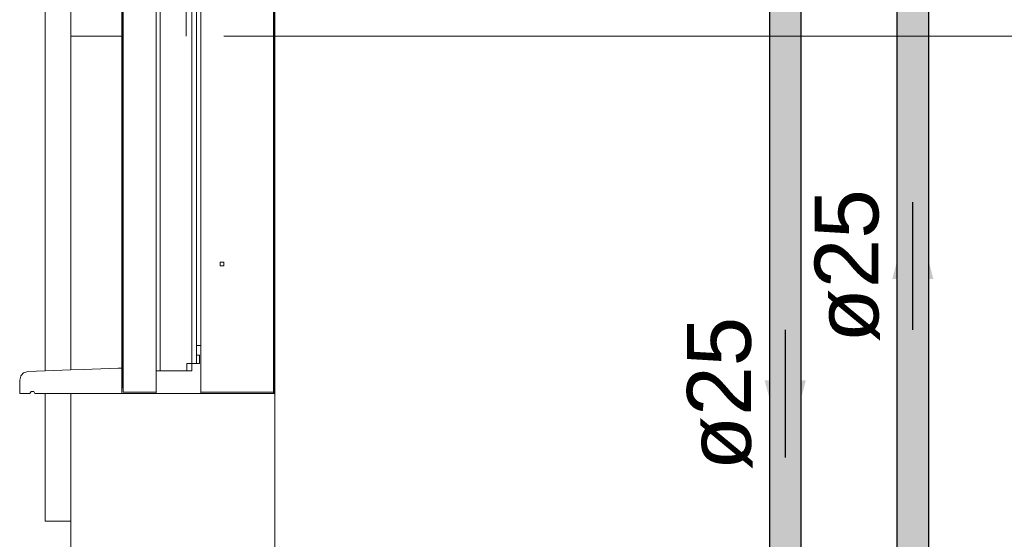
# Model space of a CAD drawing. Header units: millimetres. Extents: x -16331 to -10174, y -4135 to -3584.
# Tile 180 of 256: x -10311.16 to -10308.07, y -4015.27 to -4013.64. Entities that reach past the tile are written whole.
import ezdxf

# ---------------------------------------------------------------- set-up
doc = ezdxf.new("R2010")
doc.units = ezdxf.units.MM
for name, color, linetype in [('AF-Condutos', 4, 'Continuous'), ('AF-Sentido conduto', 7, 'Continuous'), ('AF-Textos conduto', 7, 'Continuous')]:
    doc.layers.add(name, color=color, linetype=linetype)
for name, color, linetype, lineweight in [('DI-Elementos externos em corte', 9, 'Continuous', 18), ('DI-Elementos externos em vista', 9, 'Continuous', 5), ('IFC-IfcWall-Contorno', 250, 'Continuous', 5), ('IFC-IfcWallStandardCase-Contorno', 250, 'Continuous', 5), ('IFC-IfcWindow-Contorno', 250, 'Continuous', 5)]:
    doc.layers.add(name, color=color, linetype=linetype, lineweight=lineweight)
doc.styles.add('Arial', font='arial.ttf', dxfattribs={"height": 100})

msp = doc.modelspace()

# ---------------------------------------------------------------- hatches: boundary and pattern name
at = {"layer": 'AF-Condutos', "linetype": 'Continuous'}
for points in [[(-10308.3067, -4016.2773), (-10308.3067, -4012.5421), (-10308.3131, -4012.5421), (-10308.327, -4012.5421), (-10308.346, -4012.5421), (-10308.3668, -4012.5421), (-10308.3858, -4012.5421), (-10308.3997, -4012.5421), (-10308.4062, -4012.5421), (-10308.4062, -4016.2773), (-10308.3997, -4016.2773), (-10308.3858, -4016.2773), (-10308.3668, -4016.2773), (-10308.346, -4016.2773), (-10308.327, -4016.2773), (-10308.3131, -4016.2773)], [(-10308.7089, -4017.0801), (-10308.7067, -4017.0801), (-10308.7067, -4012.5841), (-10308.7089, -4012.5841), (-10308.7193, -4012.5841), (-10308.7361, -4012.5841), (-10308.7564, -4012.5841), (-10308.7768, -4012.5841), (-10308.7936, -4012.5841), (-10308.804, -4012.5841), (-10308.8062, -4012.5841), (-10308.8062, -4017.0801), (-10308.804, -4017.0801), (-10308.7936, -4017.0801), (-10308.7768, -4017.0801), (-10308.7564, -4017.0801), (-10308.7361, -4017.0801), (-10308.7193, -4017.0801)]]:
    msp.add_hatch(color=151, dxfattribs=at).paths.add_polyline_path(points)
at = {"layer": 'AF-Sentido conduto', "linetype": 'Continuous'}
for points in [[(-10308.3564, -4014.21), (-10308.4211, -4014.4515), (-10308.2917, -4014.4515)], [(-10308.7564, -4015.01), (-10308.6917, -4014.7685), (-10308.8211, -4014.7685)]]:
    msp.add_hatch(color=140, dxfattribs=at).paths.add_polyline_path(points)

# ---------------------------------------------------------------- linework, layer by layer
at = {"layer": 'AF-Condutos'}
for p, q in [((-10308.4062, -4012.5421), (-10308.4062, -4016.2773)), ((-10308.3067, -4016.2773), (-10308.3067, -4012.5421)), ((-10308.8062, -4012.5841), (-10308.8062, -4017.0801)), ((-10308.7067, -4017.0801), (-10308.7067, -4012.5841))]:
    msp.add_line(p, q, dxfattribs=at)
at = {"layer": 'AF-Sentido conduto'}
for points in [[(-10308.3564, -4014.61), (-10308.3564, -4014.21)], [(-10308.7564, -4014.61), (-10308.7564, -4015.01)]]:
    msp.add_lwpolyline(points, dxfattribs=at)
at = {"layer": 'DI-Elementos externos em corte'}
for p, q in [((-10310.7164, -4012.4377), (-10310.7164, -4013.6901)), ((-10310.6164, -4013.6666), (-10310.6164, -4012.4377)), ((-10310.6164, -4013.6901), (-10310.6164, -4013.6666)), ((-10310.7164, -4013.6901), (-10310.7164, -4013.861)), ((-10310.6164, -4014.7153), (-10310.6164, -4013.6901)), ((-10310.7164, -4013.861), (-10310.7164, -4014.7393)), ((-10310.5284, -4014.3981), (-10310.5284, -4014.3986)), ((-10310.5169, -4014.3981), (-10310.5284, -4014.3981)), ((-10310.5284, -4014.3986), (-10310.5284, -4014.4101)), ((-10310.5284, -4014.4101), (-10310.528, -4014.4101)), ((-10310.528, -4014.4101), (-10310.5164, -4014.4101)), ((-10310.5164, -4014.3981), (-10310.5169, -4014.3981)), ((-10310.5164, -4014.4097), (-10310.5164, -4014.3981)), ((-10310.5164, -4014.4101), (-10310.5164, -4014.4097)), ((-10310.6019, -4014.6593), (-10310.6024, -4014.6593)), ((-10310.6024, -4014.6593), (-10310.6024, -4014.6881)), ((-10310.5928, -4014.6593), (-10310.6019, -4014.6593)), ((-10310.5884, -4014.6593), (-10310.5928, -4014.6593)), ((-10310.5884, -4014.6652), (-10310.5884, -4014.6593)), ((-10310.6024, -4014.6881), (-10310.6024, -4014.6893)), ((-10310.6024, -4014.6893), (-10310.5932, -4014.6893)), ((-10310.5932, -4014.6893), (-10310.5928, -4014.6893)), ((-10310.5928, -4014.6893), (-10310.5928, -4014.7143)), ((-10310.5884, -4014.8061), (-10310.5884, -4014.6652)), ((-10310.6324, -4014.7153), (-10310.6324, -4014.7384)), ((-10310.6309, -4014.7153), (-10310.6324, -4014.7153)), ((-10310.6164, -4014.7153), (-10310.6309, -4014.7153)), ((-10310.6164, -4014.7393), (-10310.6164, -4014.7153)), ((-10310.6024, -4014.7153), (-10310.6164, -4014.7153)), ((-10310.5928, -4014.7153), (-10310.6024, -4014.7153)), ((-10310.5928, -4014.7143), (-10310.5928, -4014.7153)), ((-10311.144, -4014.7451), (-10311.153, -4014.7548)), ((-10311.1436, -4014.7447), (-10311.144, -4014.7451)), ((-10311.131, -4014.7406), (-10311.1436, -4014.7447)), ((-10311.1305, -4014.7404), (-10311.131, -4014.7406)), ((-10311.0764, -4014.7385), (-10311.1305, -4014.7404)), ((-10310.9964, -4014.7357), (-10311.0764, -4014.7385)), ((-10310.9564, -4014.7343), (-10310.9964, -4014.7357)), ((-10310.8481, -4014.7305), (-10310.9564, -4014.7343)), ((-10310.8364, -4014.7301), (-10310.8481, -4014.7305)), ((-10310.8364, -4014.7829), (-10310.8364, -4014.7301)), ((-10310.7284, -4014.7393), (-10310.7284, -4014.8035)), ((-10310.7281, -4014.7393), (-10310.7284, -4014.7393)), ((-10310.7246, -4014.7393), (-10310.7281, -4014.7393)), ((-10310.7164, -4014.7393), (-10310.7246, -4014.7393)), ((-10310.7164, -4014.7393), (-10310.7141, -4014.7393)), ((-10310.698, -4014.7393), (-10310.7164, -4014.7393)), ((-10310.7141, -4014.7393), (-10310.698, -4014.7393)), ((-10310.698, -4014.7393), (-10310.6675, -4014.7393)), ((-10310.6348, -4014.7393), (-10310.698, -4014.7393)), ((-10310.6675, -4014.7393), (-10310.6348, -4014.7393)), ((-10310.6348, -4014.7393), (-10310.6324, -4014.7393)), ((-10310.6324, -4014.7393), (-10310.6348, -4014.7393)), ((-10310.6324, -4014.7384), (-10310.6324, -4014.7393)), ((-10310.6324, -4014.7393), (-10310.6164, -4014.7393)), ((-10311.1532, -4014.7554), (-10311.1564, -4014.7682)), ((-10311.1564, -4014.7682), (-10311.1564, -4014.7699)), ((-10311.1564, -4014.7699), (-10311.1564, -4014.8101)), ((-10311.153, -4014.7548), (-10311.1532, -4014.7554)), ((-10310.8363, -4014.7829), (-10310.8364, -4014.7829)), ((-10310.8364, -4014.7829), (-10310.8364, -4014.8061)), ((-10310.8364, -4014.807), (-10310.8364, -4014.7829)), ((-10310.8328, -4014.7813), (-10310.8363, -4014.7829)), ((-10310.8327, -4014.7823), (-10310.8328, -4014.7813)), ((-10310.8324, -4014.8044), (-10310.8327, -4014.7823)), ((-10310.3601, -4014.782), (-10310.3605, -4014.8045)), ((-10310.3601, -4014.7813), (-10310.3601, -4014.782)), ((-10310.36, -4014.7814), (-10310.3601, -4014.7813)), ((-10310.3564, -4014.7829), (-10310.36, -4014.7814)), ((-10310.3564, -4014.784), (-10310.3564, -4014.7829)), ((-10311.1564, -4014.8101), (-10311.1552, -4014.8101)), ((-10311.1552, -4014.8101), (-10311.1244, -4014.8101)), ((-10311.1244, -4014.8101), (-10311.1206, -4014.8035)), ((-10311.1206, -4014.8035), (-10311.1204, -4014.8032)), ((-10311.1204, -4014.8032), (-10311.1128, -4014.8032)), ((-10311.1128, -4014.8032), (-10311.1124, -4014.8032)), ((-10311.1124, -4014.8032), (-10311.1086, -4014.8099)), ((-10311.1086, -4014.8099), (-10311.1084, -4014.8101)), ((-10311.1084, -4014.8101), (-10311.0976, -4014.8101)), ((-10311.0976, -4014.8101), (-10311.0764, -4014.8101)), ((-10311.0764, -4014.8101), (-10310.9964, -4014.8101)), ((-10311.0764, -4014.8101), (-10311.0764, -4015.1516)), ((-10310.9996, -4014.8101), (-10311.0764, -4014.8101)), ((-10310.9964, -4014.8101), (-10310.9996, -4014.8101)), ((-10310.9964, -4014.8101), (-10310.9964, -4015.2101)), ((-10310.9564, -4014.8101), (-10310.9964, -4014.8101)), ((-10310.9964, -4014.8101), (-10310.9564, -4014.8101)), ((-10310.9964, -4015.1516), (-10310.9964, -4014.8101)), ((-10310.8364, -4014.8101), (-10310.9564, -4014.8101)), ((-10310.9564, -4014.8101), (-10310.8364, -4014.8101)), ((-10310.8364, -4014.8061), (-10310.8364, -4014.809)), ((-10310.8364, -4014.8101), (-10310.8364, -4014.807)), ((-10310.8364, -4014.809), (-10310.8364, -4014.8101)), ((-10310.3819, -4014.8101), (-10310.8364, -4014.8101)), ((-10310.8364, -4014.8101), (-10310.7281, -4014.8101)), ((-10310.8324, -4014.8061), (-10310.8324, -4014.8044)), ((-10310.8283, -4014.8061), (-10310.8324, -4014.8061)), ((-10310.7284, -4014.8061), (-10310.8283, -4014.8061)), ((-10310.7284, -4014.8035), (-10310.7284, -4014.8061)), ((-10310.7281, -4014.8101), (-10310.698, -4014.8101)), ((-10310.698, -4014.8101), (-10310.6348, -4014.8101)), ((-10310.6348, -4014.8101), (-10310.6024, -4014.8101)), ((-10310.6024, -4014.8101), (-10310.5928, -4014.8101)), ((-10310.5928, -4014.8101), (-10310.3755, -4014.8101)), ((-10310.5794, -4014.8061), (-10310.5884, -4014.8061)), ((-10310.3605, -4014.8061), (-10310.5794, -4014.8061)), ((-10310.3605, -4014.8101), (-10310.3819, -4014.8101)), ((-10310.3755, -4014.8101), (-10310.3605, -4014.8101)), ((-10310.3605, -4014.8045), (-10310.3605, -4014.8051)), ((-10310.3605, -4014.8051), (-10310.3605, -4014.8061)), ((-10310.3564, -4014.8101), (-10310.3605, -4014.8101)), ((-10310.3605, -4014.8101), (-10310.3601, -4014.8101)), ((-10310.3601, -4014.8101), (-10310.3564, -4014.8101)), ((-10310.3564, -4014.8101), (-10310.3564, -4014.784)), ((-10310.3564, -4018.4901), (-10310.3564, -4014.8101)), ((-10311.0764, -4015.1516), (-10311.0764, -4015.2101)), ((-10310.9964, -4015.2101), (-10310.9964, -4015.1516)), ((-10311.0764, -4015.2101), (-10311.007, -4015.2101)), ((-10311.007, -4015.2101), (-10310.9964, -4015.2101)), ((-10310.9964, -4015.2101), (-10310.9964, -4018.8304))]:
    msp.add_line(p, q, dxfattribs=at)
at = {"layer": 'DI-Elementos externos em corte', "lineweight": 5}
for p, q in [((-10310.7164, -4012.4377), (-10310.7164, -4013.6901)), ((-10310.6164, -4013.6666), (-10310.6164, -4012.4377)), ((-10310.6164, -4013.6901), (-10310.6164, -4013.6666)), ((-10310.7164, -4013.6901), (-10310.7164, -4013.861)), ((-10310.6164, -4014.7153), (-10310.6164, -4013.6901)), ((-10310.7164, -4013.861), (-10310.7164, -4014.7393)), ((-10310.5284, -4014.3981), (-10310.5284, -4014.3986)), ((-10310.5169, -4014.3981), (-10310.5284, -4014.3981)), ((-10310.5284, -4014.3986), (-10310.5284, -4014.4101)), ((-10310.5284, -4014.4101), (-10310.528, -4014.4101)), ((-10310.528, -4014.4101), (-10310.5164, -4014.4101)), ((-10310.5164, -4014.3981), (-10310.5169, -4014.3981)), ((-10310.5164, -4014.4097), (-10310.5164, -4014.3981)), ((-10310.5164, -4014.4101), (-10310.5164, -4014.4097)), ((-10310.6019, -4014.6593), (-10310.6024, -4014.6593)), ((-10310.6024, -4014.6593), (-10310.6024, -4014.6881)), ((-10310.5928, -4014.6593), (-10310.6019, -4014.6593)), ((-10310.5884, -4014.6593), (-10310.5928, -4014.6593)), ((-10310.5884, -4014.6652), (-10310.5884, -4014.6593)), ((-10310.6024, -4014.6881), (-10310.6024, -4014.6893)), ((-10310.6024, -4014.6893), (-10310.5932, -4014.6893)), ((-10310.5932, -4014.6893), (-10310.5928, -4014.6893)), ((-10310.5928, -4014.6893), (-10310.5928, -4014.7143)), ((-10310.5884, -4014.8061), (-10310.5884, -4014.6652)), ((-10310.6324, -4014.7153), (-10310.6324, -4014.7384)), ((-10310.6309, -4014.7153), (-10310.6324, -4014.7153)), ((-10310.6164, -4014.7153), (-10310.6309, -4014.7153)), ((-10310.6164, -4014.7393), (-10310.6164, -4014.7153)), ((-10310.6024, -4014.7153), (-10310.6164, -4014.7153)), ((-10310.5928, -4014.7153), (-10310.6024, -4014.7153)), ((-10310.5928, -4014.7143), (-10310.5928, -4014.7153)), ((-10311.144, -4014.7451), (-10311.153, -4014.7548)), ((-10311.1436, -4014.7447), (-10311.144, -4014.7451)), ((-10311.131, -4014.7406), (-10311.1436, -4014.7447)), ((-10311.1305, -4014.7404), (-10311.131, -4014.7406)), ((-10311.0764, -4014.7385), (-10311.1305, -4014.7404)), ((-10310.9964, -4014.7357), (-10311.0764, -4014.7385)), ((-10310.9564, -4014.7343), (-10310.9964, -4014.7357)), ((-10310.8481, -4014.7305), (-10310.9564, -4014.7343)), ((-10310.8364, -4014.7301), (-10310.8481, -4014.7305)), ((-10310.8364, -4014.7829), (-10310.8364, -4014.7301)), ((-10310.7284, -4014.7393), (-10310.7284, -4014.8035)), ((-10310.7281, -4014.7393), (-10310.7284, -4014.7393)), ((-10310.7246, -4014.7393), (-10310.7281, -4014.7393)), ((-10310.7164, -4014.7393), (-10310.7246, -4014.7393)), ((-10310.7164, -4014.7393), (-10310.7141, -4014.7393)), ((-10310.698, -4014.7393), (-10310.7164, -4014.7393)), ((-10310.7141, -4014.7393), (-10310.698, -4014.7393)), ((-10310.698, -4014.7393), (-10310.6675, -4014.7393)), ((-10310.6348, -4014.7393), (-10310.698, -4014.7393)), ((-10310.6675, -4014.7393), (-10310.6348, -4014.7393)), ((-10310.6348, -4014.7393), (-10310.6324, -4014.7393)), ((-10310.6324, -4014.7393), (-10310.6348, -4014.7393)), ((-10310.6324, -4014.7384), (-10310.6324, -4014.7393)), ((-10310.6324, -4014.7393), (-10310.6164, -4014.7393)), ((-10311.1532, -4014.7554), (-10311.1564, -4014.7682)), ((-10311.1564, -4014.7682), (-10311.1564, -4014.7699)), ((-10311.1564, -4014.7699), (-10311.1564, -4014.8101)), ((-10311.153, -4014.7548), (-10311.1532, -4014.7554)), ((-10310.8363, -4014.7829), (-10310.8364, -4014.7829)), ((-10310.8364, -4014.7829), (-10310.8364, -4014.8061)), ((-10310.8364, -4014.807), (-10310.8364, -4014.7829)), ((-10310.8328, -4014.7813), (-10310.8363, -4014.7829)), ((-10310.8327, -4014.7823), (-10310.8328, -4014.7813)), ((-10310.8324, -4014.8044), (-10310.8327, -4014.7823)), ((-10310.3601, -4014.782), (-10310.3605, -4014.8045)), ((-10310.3601, -4014.7813), (-10310.3601, -4014.782)), ((-10310.36, -4014.7814), (-10310.3601, -4014.7813)), ((-10310.3564, -4014.7829), (-10310.36, -4014.7814)), ((-10310.3564, -4014.784), (-10310.3564, -4014.7829)), ((-10311.1564, -4014.8101), (-10311.1552, -4014.8101)), ((-10311.1552, -4014.8101), (-10311.1244, -4014.8101)), ((-10311.1244, -4014.8101), (-10311.1206, -4014.8035)), ((-10311.1206, -4014.8035), (-10311.1204, -4014.8032)), ((-10311.1204, -4014.8032), (-10311.1128, -4014.8032)), ((-10311.1128, -4014.8032), (-10311.1124, -4014.8032)), ((-10311.1124, -4014.8032), (-10311.1086, -4014.8099)), ((-10311.1086, -4014.8099), (-10311.1084, -4014.8101)), ((-10311.1084, -4014.8101), (-10311.0976, -4014.8101)), ((-10311.0976, -4014.8101), (-10311.0764, -4014.8101)), ((-10311.0764, -4014.8101), (-10310.9964, -4014.8101)), ((-10311.0764, -4014.8101), (-10311.0764, -4015.1516)), ((-10310.9996, -4014.8101), (-10311.0764, -4014.8101)), ((-10310.9964, -4014.8101), (-10310.9996, -4014.8101)), ((-10310.9964, -4014.8101), (-10310.9964, -4015.2101)), ((-10310.9564, -4014.8101), (-10310.9964, -4014.8101)), ((-10310.9964, -4014.8101), (-10310.9564, -4014.8101)), ((-10310.9964, -4015.1516), (-10310.9964, -4014.8101)), ((-10310.8364, -4014.8101), (-10310.9564, -4014.8101)), ((-10310.9564, -4014.8101), (-10310.8364, -4014.8101)), ((-10310.8364, -4014.8061), (-10310.8364, -4014.809)), ((-10310.8364, -4014.8101), (-10310.8364, -4014.807)), ((-10310.8364, -4014.809), (-10310.8364, -4014.8101)), ((-10310.3819, -4014.8101), (-10310.8364, -4014.8101)), ((-10310.8364, -4014.8101), (-10310.7281, -4014.8101)), ((-10310.8324, -4014.8061), (-10310.8324, -4014.8044)), ((-10310.8283, -4014.8061), (-10310.8324, -4014.8061)), ((-10310.7284, -4014.8061), (-10310.8283, -4014.8061)), ((-10310.7284, -4014.8035), (-10310.7284, -4014.8061)), ((-10310.7281, -4014.8101), (-10310.698, -4014.8101)), ((-10310.698, -4014.8101), (-10310.6348, -4014.8101)), ((-10310.6348, -4014.8101), (-10310.6024, -4014.8101)), ((-10310.6024, -4014.8101), (-10310.5928, -4014.8101)), ((-10310.5928, -4014.8101), (-10310.3755, -4014.8101)), ((-10310.5794, -4014.8061), (-10310.5884, -4014.8061)), ((-10310.3605, -4014.8061), (-10310.5794, -4014.8061)), ((-10310.3605, -4014.8101), (-10310.3819, -4014.8101)), ((-10310.3755, -4014.8101), (-10310.3605, -4014.8101)), ((-10310.3605, -4014.8045), (-10310.3605, -4014.8051)), ((-10310.3605, -4014.8051), (-10310.3605, -4014.8061)), ((-10310.3564, -4014.8101), (-10310.3605, -4014.8101)), ((-10310.3605, -4014.8101), (-10310.3601, -4014.8101)), ((-10310.3601, -4014.8101), (-10310.3564, -4014.8101)), ((-10310.3564, -4014.8101), (-10310.3564, -4014.784)), ((-10310.3564, -4018.4901), (-10310.3564, -4014.8101)), ((-10311.0764, -4015.1516), (-10311.0764, -4015.2101)), ((-10310.9964, -4015.2101), (-10310.9964, -4015.1516)), ((-10311.0764, -4015.2101), (-10311.007, -4015.2101)), ((-10311.007, -4015.2101), (-10310.9964, -4015.2101)), ((-10310.9964, -4015.2101), (-10310.9964, -4018.8304))]:
    msp.add_line(p, q, dxfattribs=at)
at = {"layer": 'DI-Elementos externos em vista'}
for p, q in [((-10311.0764, -4012.4101), (-10311.0764, -4013.6901)), ((-10310.9964, -4013.6901), (-10310.9964, -4012.4101)), ((-10310.8364, -4012.4101), (-10310.8364, -4013.6901)), ((-10310.8327, -4013.6901), (-10310.8327, -4012.4101)), ((-10310.8324, -4012.4101), (-10310.8324, -4013.6901)), ((-10310.7285, -4013.6901), (-10310.7285, -4012.4101)), ((-10310.7281, -4012.4101), (-10310.7281, -4013.6901)), ((-10310.6348, -4012.4101), (-10310.6348, -4013.6901)), ((-10310.6024, -4012.4101), (-10310.6024, -4013.6901)), ((-10310.5884, -4013.6901), (-10310.5884, -4012.4101)), ((-10310.3605, -4013.6901), (-10310.3605, -4012.4101)), ((-10310.3601, -4012.4101), (-10310.3601, -4013.6901)), ((-10310.3564, -4013.6901), (-10310.3564, -4012.4101)), ((-10310.9964, -4013.6101), (-10310.9964, -4013.6901)), ((-10310.5884, -4013.6101), (-10310.5884, -4013.6901)), ((-10311.0764, -4013.6901), (-10311.0764, -4014.7385)), ((-10310.9964, -4013.6901), (-10310.9564, -4013.6901)), ((-10310.9964, -4013.6901), (-10310.9964, -4014.7357)), ((-10310.9564, -4013.6901), (-10310.9964, -4013.6901)), ((-10310.9964, -4014.7357), (-10310.9964, -4013.6901)), ((-10310.9564, -4013.6901), (-10310.8364, -4013.6901)), ((-10310.8364, -4013.6901), (-10310.9564, -4013.6901)), ((-10310.8364, -4013.6901), (-10310.8364, -4014.5248)), ((-10310.8327, -4013.6901), (-10310.8324, -4013.6901)), ((-10310.8324, -4013.6901), (-10310.8327, -4013.6901)), ((-10310.8327, -4014.782), (-10310.8327, -4013.6901)), ((-10310.8324, -4013.6901), (-10310.8324, -4014.8044)), ((-10310.7285, -4013.6901), (-10310.7281, -4013.6901)), ((-10310.7281, -4013.6901), (-10310.7285, -4013.6901)), ((-10310.7285, -4014.8101), (-10310.7285, -4013.6901)), ((-10310.7281, -4013.6901), (-10310.7281, -4014.7393)), ((-10310.6024, -4013.6901), (-10310.6024, -4014.6593)), ((-10310.5884, -4014.8101), (-10310.5884, -4013.6901)), ((-10310.5884, -4013.6901), (-10310.5884, -4014.6593)), ((-10310.5164, -4013.6901), (-10310.3601, -4013.6901)), ((-10310.3605, -4014.3981), (-10310.3605, -4013.6901)), ((-10310.3601, -4013.6901), (-10310.3601, -4014.7828)), ((-10310.3564, -4014.5344), (-10310.3564, -4013.6901)), ((-10310.3564, -4013.6901), (-10300.0768, -4013.6901)), ((-10309.01, -4013.6901), (-10310.3564, -4013.6901)), ((-10310.3564, -4013.6901), (-10310.3564, -4014.6053)), ((-10308.69, -4013.6901), (-10309.01, -4013.6901)), ((-10308.0227, -4013.6901), (-10308.69, -4013.6901)), ((-10310.3605, -4014.4101), (-10310.3605, -4014.3981)), ((-10310.3605, -4014.8101), (-10310.3605, -4014.4101)), ((-10310.8364, -4014.5248), (-10310.8364, -4014.8101)), ((-10310.3564, -4014.8101), (-10310.3564, -4014.5344)), ((-10310.3564, -4014.6053), (-10310.3564, -4015.5942)), ((-10310.5884, -4014.6593), (-10310.5884, -4014.8101)), ((-10310.6024, -4014.6893), (-10310.6024, -4014.7153)), ((-10310.3601, -4014.7828), (-10310.3601, -4014.8101))]:
    msp.add_line(p, q, dxfattribs=at)
at = {"layer": 'IFC-IfcWall-Contorno', "lineweight": 5}
for p, q in [((-10311.0764, -4012.4101), (-10311.0764, -4013.6901)), ((-10310.9964, -4013.6901), (-10310.9964, -4012.4101)), ((-10310.9964, -4013.6101), (-10310.9964, -4013.6901)), ((-10311.0764, -4013.6901), (-10311.0764, -4014.7385)), ((-10310.9964, -4013.6901), (-10310.9564, -4013.6901)), ((-10310.9964, -4014.7357), (-10310.9964, -4013.6901)), ((-10310.9564, -4013.6901), (-10310.8364, -4013.6901)), ((-10310.8327, -4013.6901), (-10310.8324, -4013.6901)), ((-10310.7285, -4013.6901), (-10310.7281, -4013.6901)), ((-10310.5164, -4013.6901), (-10310.3601, -4013.6901)), ((-10309.01, -4013.6901), (-10310.3564, -4013.6901)), ((-10310.3564, -4013.6901), (-10310.3564, -4014.6053)), ((-10308.69, -4013.6901), (-10309.01, -4013.6901)), ((-10308.0227, -4013.6901), (-10308.69, -4013.6901)), ((-10310.3564, -4014.6053), (-10310.3564, -4015.5942))]:
    msp.add_line(p, q, dxfattribs=at)
at = {"layer": 'IFC-IfcWallStandardCase-Contorno', "lineweight": 5}
for p, q in [((-10310.9964, -4013.6901), (-10310.9964, -4014.7357)), ((-10310.9564, -4013.6901), (-10310.9964, -4013.6901)), ((-10310.8364, -4013.6901), (-10310.9564, -4013.6901)), ((-10310.8324, -4013.6901), (-10310.8327, -4013.6901)), ((-10310.7281, -4013.6901), (-10310.7285, -4013.6901)), ((-10310.3564, -4013.6901), (-10300.0768, -4013.6901))]:
    msp.add_line(p, q, dxfattribs=at)
at = {"layer": 'IFC-IfcWindow-Contorno', "lineweight": 5}
for p, q in [((-10310.8364, -4012.4101), (-10310.8364, -4013.6901)), ((-10310.8327, -4013.6901), (-10310.8327, -4012.4101)), ((-10310.8324, -4012.4101), (-10310.8324, -4013.6901)), ((-10310.7285, -4013.6901), (-10310.7285, -4012.4101)), ((-10310.7281, -4012.4101), (-10310.7281, -4013.6901)), ((-10310.6348, -4012.4101), (-10310.6348, -4013.6901)), ((-10310.6024, -4012.4101), (-10310.6024, -4013.6901)), ((-10310.5884, -4013.6901), (-10310.5884, -4012.4101)), ((-10310.3605, -4013.6901), (-10310.3605, -4012.4101)), ((-10310.3601, -4012.4101), (-10310.3601, -4013.6901)), ((-10310.3564, -4013.6901), (-10310.3564, -4012.4101)), ((-10310.5884, -4013.6101), (-10310.5884, -4013.6901)), ((-10310.8364, -4013.6901), (-10310.8364, -4014.5248)), ((-10310.8327, -4014.782), (-10310.8327, -4013.6901)), ((-10310.8324, -4013.6901), (-10310.8324, -4014.8044)), ((-10310.7285, -4014.8101), (-10310.7285, -4013.6901)), ((-10310.7281, -4013.6901), (-10310.7281, -4014.7393)), ((-10310.6024, -4013.6901), (-10310.6024, -4014.6593)), ((-10310.5884, -4014.8101), (-10310.5884, -4013.6901)), ((-10310.5884, -4013.6901), (-10310.5884, -4014.6593)), ((-10310.3605, -4014.3981), (-10310.3605, -4013.6901)), ((-10310.3601, -4013.6901), (-10310.3601, -4014.7828)), ((-10310.3564, -4014.5344), (-10310.3564, -4013.6901)), ((-10310.3605, -4014.4101), (-10310.3605, -4014.3981)), ((-10310.3605, -4014.8101), (-10310.3605, -4014.4101)), ((-10310.8364, -4014.5248), (-10310.8364, -4014.8101)), ((-10310.3564, -4014.8101), (-10310.3564, -4014.5344)), ((-10310.5884, -4014.6593), (-10310.5884, -4014.8101)), ((-10310.6024, -4014.6893), (-10310.6024, -4014.7153)), ((-10310.3601, -4014.7828), (-10310.3601, -4014.8101))]:
    msp.add_line(p, q, dxfattribs=at)

# ---------------------------------------------------------------- texts
at = {"layer": 'AF-Textos conduto', "char_height": 0.2, "width": 0.962805, "attachment_point": 8, "rotation": 90.0002, "line_spacing_factor": 0.6, "style": 'Arial'}
for insert in [(-10308.4589, -4014.41), (-10308.8589, -4014.81)]:
    msp.add_mtext('ø25', dxfattribs=dict(at, insert=insert))

doc.saveas('drawing.dxf')
